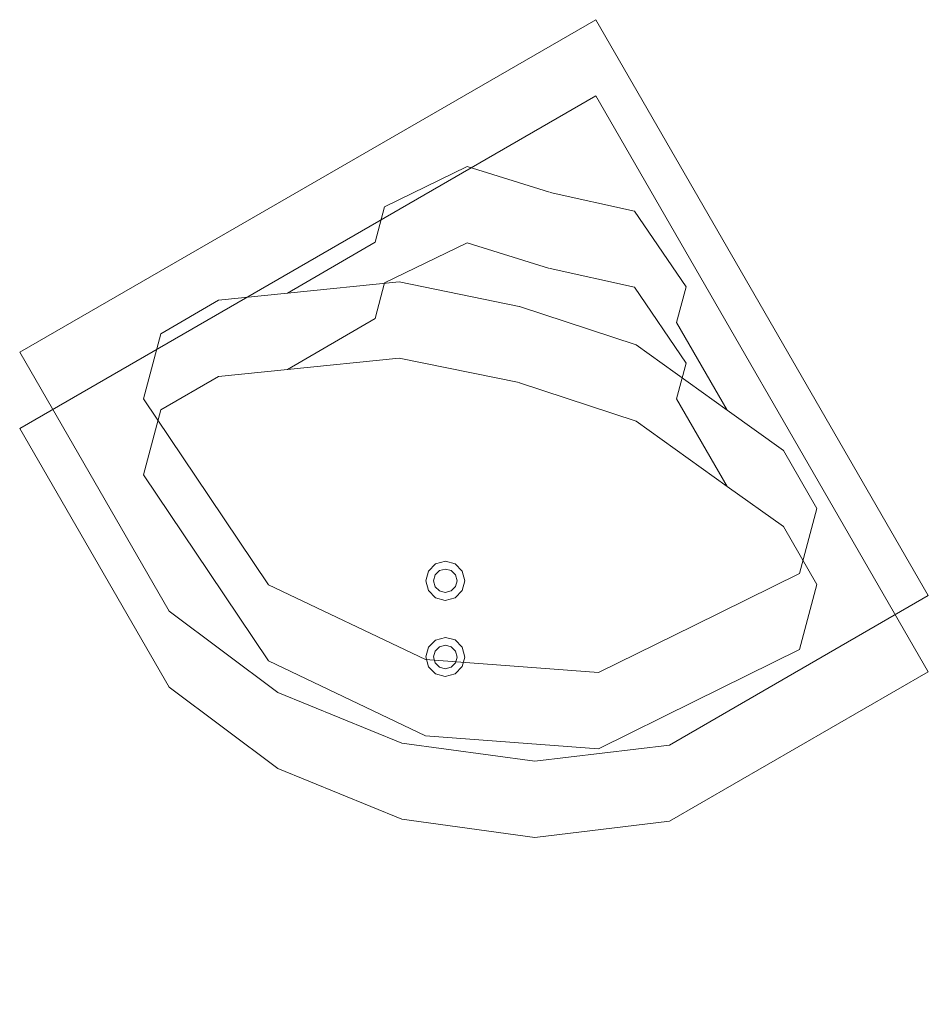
# Model space of a CAD drawing. Header units: millimetres. Extents: x 29132 to 328098784, y -63174 to 174059495.
# Tile 16 of 16: x 278126938 to 278575351, y 173573494 to 174059495. Entities that reach past the tile are written whole.
import ezdxf

# ---------------------------------------------------------------- set-up
doc = ezdxf.new("R2010")
doc.units = ezdxf.units.MM
doc.layers.add('KOLON', color=4, linetype='Continuous')
doc.layers.add('Мебель', color=7, linetype='Continuous', lineweight=5)

# ---------------------------------------------------------------- blocks, each defined once
blk = doc.blocks.new('1')
at = {"layer": 'Мебель', "linetype": 'Continuous'}
for p, q in [((169891.09, 5942.42), (169721.07, 5942.42)), ((169721.07, 5942.42), (169721.07, 5866.03)), ((169891.09, 5772.41), (169891.09, 5942.42)), ((169742.56, 5916.26), (169754.67, 5928.45)), ((169754.67, 5928.45), (169771.76, 5928.51)), ((169771.76, 5928.51), (169787.88, 5921.26)), ((169813.78, 5921.35), (169820.4, 5928.02)), ((169820.4, 5928.02), (169843.85, 5926.35)), ((169843.85, 5926.35), (169858.77, 5910.13)), ((169787.88, 5921.26), (169813.78, 5921.35)), ((169787.88, 5921.26), (169814.03, 5909.5)), ((169744.61, 5886.28), (169742.56, 5916.26)), ((169814.03, 5909.5), (169837.49, 5888.71)), ((169875.18, 5895.13), (169858.91, 5909.99)), ((169876.93, 5871.69), (169875.18, 5895.13)), ((169858.43, 5865.25), (169837.56, 5888.64)), ((169746.46, 5859.12), (169744.61, 5886.28)), ((169870.28, 5865.04), (169876.93, 5871.69)), ((169721.07, 5866.03), (169734.71, 5834.12)), ((169870.28, 5839.14), (169858.43, 5865.25)), ((169870.28, 5839.14), (169870.28, 5865.04)), ((169771.6, 5822.52), (169746.46, 5859.12)), ((169786.08, 5842.41), (169783.56, 5841.73)), ((169788.6, 5841.73), (169786.08, 5842.41)), ((169781.76, 5839.93), (169781.08, 5837.41)), ((169783.56, 5841.73), (169781.76, 5839.93)), ((169784.57, 5840), (169783.49, 5838.92)), ((169786.08, 5840.41), (169784.57, 5840)), ((169787.59, 5840), (169786.08, 5840.41)), ((169788.67, 5838.92), (169787.59, 5840)), ((169790.4, 5839.93), (169788.6, 5841.73)), ((169791.08, 5837.41), (169790.4, 5839.93)), ((169781.08, 5837.41), (169781.76, 5834.89)), ((169783.49, 5838.92), (169783.08, 5837.41)), ((169783.08, 5837.41), (169783.49, 5835.9)), ((169789.08, 5837.41), (169788.67, 5838.92)), ((169788.67, 5835.9), (169789.08, 5837.41)), ((169790.4, 5834.89), (169791.08, 5837.41)), ((169877.58, 5823.05), (169870.28, 5839.14)), ((169781.76, 5834.89), (169783.56, 5833.1)), ((169783.49, 5835.9), (169784.57, 5834.82)), ((169784.57, 5834.82), (169786.08, 5834.41)), ((169786.08, 5834.41), (169787.59, 5834.82)), ((169787.59, 5834.82), (169788.67, 5835.9)), ((169788.6, 5833.1), (169790.4, 5834.89)), ((169734.71, 5834.12), (169755.71, 5807.03)), ((169783.56, 5833.1), (169786.08, 5832.41)), ((169786.08, 5832.41), (169788.6, 5833.1)), ((169771.6, 5822.52), (169808.28, 5797.51)), ((169877.58, 5805.95), (169877.58, 5823.05)), ((169755.71, 5807.03), (169782.8, 5786.03)), ((169865.43, 5793.8), (169877.58, 5805.95)), ((169808.28, 5797.51), (169835.44, 5795.75)), ((169835.44, 5795.75), (169865.43, 5793.8)), ((169782.8, 5786.03), (169814.71, 5772.41)), ((169814.71, 5772.41), (169891.09, 5772.41))]:
    blk.add_line(p, q, dxfattribs=at)

msp = doc.modelspace()

# ---------------------------------------------------------------- block references
at = {"layer": 'KOLON', "xscale": 1930.812274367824, "yscale": 1930.812274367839, "zscale": 1930.812274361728, "rotation": 30.00000000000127}
for p in [(67664, 109086), (67664, 71498)]:
    msp.add_blockref('1', p, dxfattribs=at)

doc.saveas('drawing.dxf')
